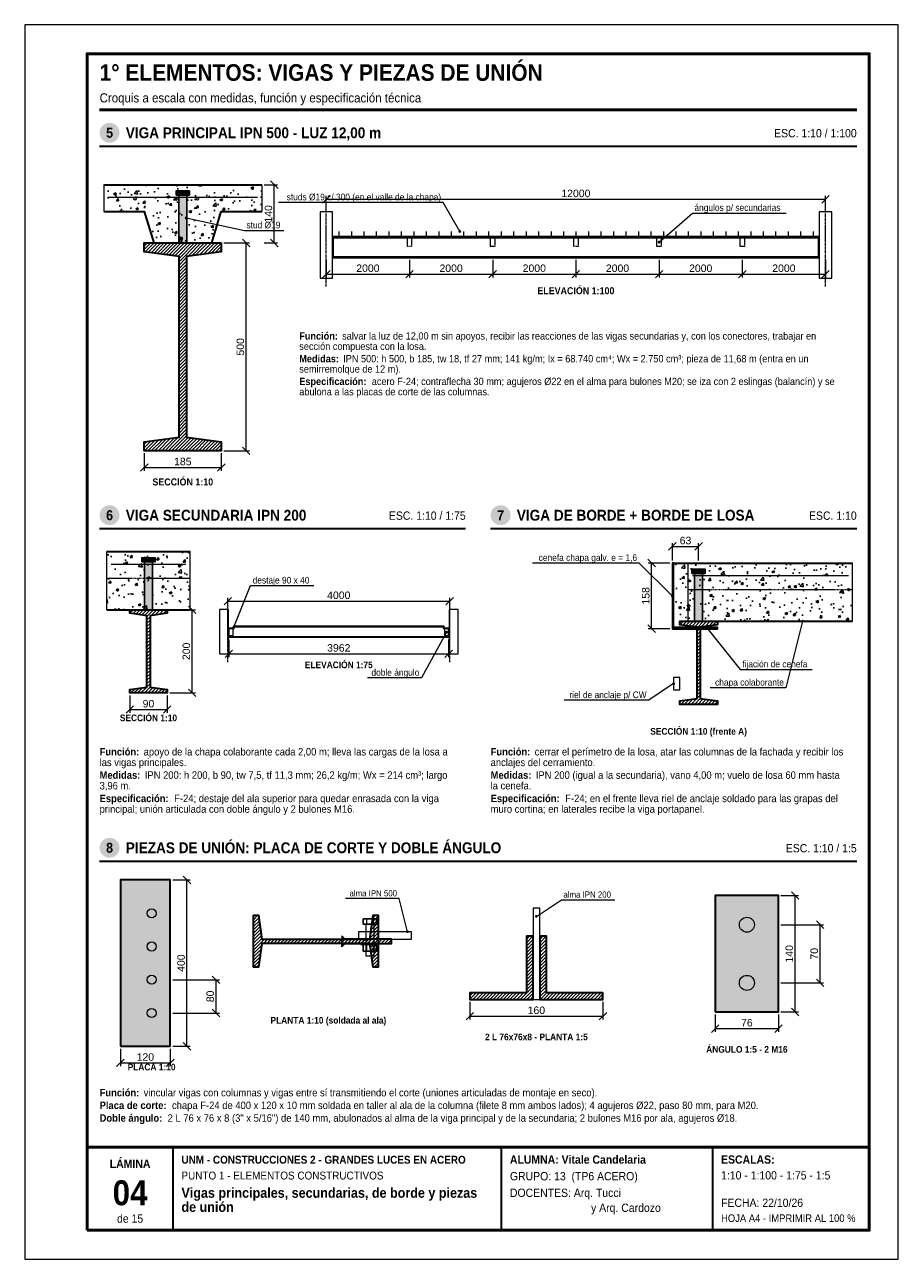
# Model space of a CAD drawing. Header units: millimetres. Extents: x 0 to 210, y 0 to 297.
import ezdxf
from ezdxf.enums import TextEntityAlignment as Align

# ---------------------------------------------------------------- set-up
doc = ezdxf.new("R2010")
doc.units = ezdxf.units.MM
doc.header["$LTSCALE"] = 0.35
doc.linetypes.add('CENTER2', pattern=[2.541, 1.587, -0.318, 0.318, -0.318])
doc.linetypes.add('DASHED2', pattern=[0.762, 0.635, -0.127])
for name, color, linetype in [('0-MARCO', 7, 'Continuous'), ('1-EJES', 1, 'CENTER2'), ('1-OCULTO', 8, 'DASHED2'), ('1-SECCION', 7, 'Continuous'), ('1-VISTA', 7, 'Continuous'), ('2-RAYADO', 8, 'Continuous'), ('3-COTAS', 7, 'Continuous'), ('3-REFS', 7, 'Continuous'), ('3-TEXTOS', 7, 'Continuous'), ('3-TITULOS', 7, 'Continuous')]:
    doc.layers.add(name, color=color, linetype=linetype)
doc.styles.add('ARIAL', font='arial.ttf')
doc.styles.add('ARIAL-NEGRITA', font='arialbd.ttf')
doc.dimstyles.new('A4', dxfattribs={"dimtxt": 1.8, "dimasz": 1, "dimexe": 0.8, "dimexo": 0.6, "dimgap": 0.5, "dimtad": 1, "dimdec": 0, "dimtxsty": 'ARIAL', "dimtsz": 0.9, "dimcen": 2.5, "dimclrd": 7, "dimclre": 7, "dimclrt": 7, "dimazin": 3, "dimtfac": 1, "dimtmove": 0, "dimatfit": 3, "dimlwd": 13, "dimlwe": 13, "dimarcsym": 0})

msp = doc.modelspace()

# ---------------------------------------------------------------- hatches: boundary and pattern name
at = {"layer": '2-RAYADO'}
h = msp.add_hatch(dxfattribs=at)
h.set_pattern_fill('AR-CONC', color=8, scale=0.035)
h.paths.add_polyline_path([(19, 258.5), (19, 252.1), (28.75, 252.1), (31, 244.5), (45, 244.5), (47.25, 252.1), (57, 252.1), (57, 258.5)])
at = {"layer": '2-RAYADO', "true_color": 0xd7d7d7}
h = msp.add_hatch(color=254, dxfattribs=at)
h.dxf.hatch_style = 1
h.paths.add_polyline_path([(36.4, 256), (39.6, 256), (39.6, 257), (36.4, 257)])
h = msp.add_hatch(color=254, dxfattribs=at)
h.dxf.hatch_style = 1
h.paths.add_polyline_path([(37.05, 244.5), (38.95, 244.5), (38.95, 256), (37.05, 256)])
at = {"layer": '2-RAYADO'}
h = msp.add_hatch(dxfattribs=at)
h.set_pattern_fill('ANSI31', color=8, scale=0.18)
h.paths.add_polyline_path([(47.25, 244.5), (47.25, 242.385), (38.9, 241.215), (38.9, 197.785), (47.25, 196.615), (47.25, 194.5), (28.75, 194.5), (28.75, 196.615), (37.1, 197.785), (37.1, 241.215), (28.75, 242.385), (28.75, 244.5)])
h = msp.add_hatch(dxfattribs=at)
h.set_pattern_fill('AR-CONC', color=8, scale=0.035)
h.paths.add_polyline_path([(19.75, 156.25), (39.75, 156.25), (39.75, 170.25), (19.75, 170.25)])
at = {"layer": '2-RAYADO', "true_color": 0xd7d7d7}
h = msp.add_hatch(color=254, dxfattribs=at)
h.dxf.hatch_style = 1
h.paths.add_polyline_path([(28.15, 167.75), (31.35, 167.75), (31.35, 168.75), (28.15, 168.75)])
h = msp.add_hatch(color=254, dxfattribs=at)
h.dxf.hatch_style = 1
h.paths.add_polyline_path([(28.8, 156.25), (30.7, 156.25), (30.7, 167.75), (28.8, 167.75)])
at = {"layer": '2-RAYADO'}
h = msp.add_hatch(dxfattribs=at)
h.set_pattern_fill('AR-CONC', color=8, scale=0.035)
h.paths.add_polyline_path([(159.5, 153.5), (156, 153.5), (156, 167.5), (159.5, 167.5)])
h = msp.add_hatch(dxfattribs=at)
h.set_pattern_fill('AR-CONC', color=8, scale=0.035)
h.paths.add_polyline_path([(159.5, 153.5), (199, 153.5), (199, 167.5), (159.5, 167.5)])
at = {"layer": '2-RAYADO', "true_color": 0xd7d7d7}
h = msp.add_hatch(color=254, dxfattribs=at)
h.dxf.hatch_style = 1
h.paths.add_polyline_path([(160.4, 165), (163.6, 165), (163.6, 166), (160.4, 166)])
h = msp.add_hatch(color=254, dxfattribs=at)
h.dxf.hatch_style = 1
h.paths.add_polyline_path([(161.05, 153.5), (162.95, 153.5), (162.95, 165), (161.05, 165)])
at = {"layer": '2-RAYADO'}
h = msp.add_hatch(dxfattribs=at)
h.set_pattern_fill('ANSI31', color=8, scale=0.18)
h.paths.add_polyline_path([(34.25, 156.25), (34.25, 155.409), (30.125, 154.831), (30.125, 137.669), (34.25, 137.091), (34.25, 136.25), (25.25, 136.25), (25.25, 137.091), (29.375, 137.669), (29.375, 154.831), (25.25, 155.409), (25.25, 156.25)])
h = msp.add_hatch(dxfattribs=at)
h.set_pattern_fill('ANSI31', color=8, scale=0.18)
h.paths.add_polyline_path([(166.5, 153.5), (166.5, 152.659), (162.375, 152.081), (162.375, 134.919), (166.5, 134.341), (166.5, 133.5), (157.5, 133.5), (157.5, 134.341), (161.625, 134.919), (161.625, 152.081), (157.5, 152.659), (157.5, 153.5)])
at = {"layer": '2-RAYADO', "true_color": 0xd7d7d7}
h = msp.add_hatch(color=254, dxfattribs=at)
h.dxf.hatch_style = 1
h.paths.add_polyline_path([(23, 51.25), (35, 51.25), (35, 91.25), (23, 91.25)])
h = msp.add_hatch(color=254, dxfattribs=at)
h.dxf.hatch_style = 1
h.paths.add_polyline_path([(166, 59.5), (181.2, 59.5), (181.2, 87.5), (166, 87.5)])
at = {"layer": '2-RAYADO'}
h = msp.add_hatch(dxfattribs=at)
h.set_pattern_fill('ANSI31', color=8, scale=0.18)
h.paths.add_polyline_path([(55, 82.75), (56.22, 82.75), (57.02, 77.04), (82.98, 77.04), (83.78, 82.75), (85, 82.75), (85, 70.25), (83.78, 70.25), (82.98, 75.96), (57.02, 75.96), (56.22, 70.25), (55, 70.25)])
at = {"layer": '2-RAYADO', "true_color": 0x3c3c3c}
h = msp.add_hatch(color=250, dxfattribs=at)
h.dxf.hatch_style = 1
h.paths.add_polyline_path([(76.2, 77), (77, 77), (76.2, 77.8)])
at = {"layer": '2-RAYADO'}
h = msp.add_hatch(dxfattribs=at)
h.set_pattern_fill('ANSI31', color=8, scale=0.18)
h.paths.add_polyline_path([(122.2, 62.5), (122.2, 77.7), (120.6, 77.7), (120.6, 64.1), (107, 64.1), (107, 62.5)])
h = msp.add_hatch(dxfattribs=at)
h.set_pattern_fill('ANSI31', color=8, scale=0.18)
h.paths.add_polyline_path([(123.8, 62.5), (139, 62.5), (139, 64.1), (125.4, 64.1), (125.4, 77.7), (123.8, 77.7)])
h = msp.add_hatch(dxfattribs=at)
h.set_pattern_fill('ANSI31', color=8, scale=0.18)
h.paths.add_polyline_path([(76.2, 76), (88.2, 76), (88.2, 77), (76.2, 77)])
at = {"layer": '2-RAYADO', "true_color": 0x3c3c3c}
h = msp.add_hatch(color=250, dxfattribs=at)
h.dxf.hatch_style = 1
h.paths.add_polyline_path([(76.2, 76), (77, 76), (76.2, 75.2)])
at = {"layer": '3-REFS'}
h = msp.add_hatch(color=7, dxfattribs=at)
h.dxf.hatch_style = 1
edge = h.paths.add_edge_path()
edge.add_arc((38.8, 250.5), 0.35, 0, 360)
h = msp.add_hatch(color=7, dxfattribs=at)
h.dxf.hatch_style = 1
edge = h.paths.add_edge_path()
edge.add_arc((104.6, 247.25), 0.35, 0, 360)
h = msp.add_hatch(color=7, dxfattribs=at)
h.dxf.hatch_style = 1
edge = h.paths.add_edge_path()
edge.add_arc((152.5, 244.7), 0.35, 0, 360)
h = msp.add_hatch(color=7, dxfattribs=at)
h.dxf.hatch_style = 1
edge = h.paths.add_edge_path()
edge.add_arc((155.7, 159.5), 0.35, 0, 360)
h = msp.add_hatch(color=7, dxfattribs=at)
h.dxf.hatch_style = 1
edge = h.paths.add_edge_path()
edge.add_arc((50.3, 152.067), 0.35, 0, 360)
h = msp.add_hatch(color=7, dxfattribs=at)
h.dxf.hatch_style = 1
edge = h.paths.add_edge_path()
edge.add_arc((164, 151.9), 0.35, 0, 360)
h = msp.add_hatch(color=7, dxfattribs=at)
h.dxf.hatch_style = 1
edge = h.paths.add_edge_path()
edge.add_arc((187, 153.5), 0.35, 0, 360)
h = msp.add_hatch(color=7, dxfattribs=at)
h.dxf.hatch_style = 1
edge = h.paths.add_edge_path()
edge.add_arc((101.367, 150.867), 0.35, 0, 360)
h = msp.add_hatch(color=7, dxfattribs=at)
h.dxf.hatch_style = 1
edge = h.paths.add_edge_path()
edge.add_arc((156, 138.5), 0.35, 0, 360)
h = msp.add_hatch(color=7, dxfattribs=at)
h.dxf.hatch_style = 1
edge = h.paths.add_edge_path()
edge.add_arc((123, 82.5), 0.35, 0, 360)
h = msp.add_hatch(color=7, dxfattribs=at)
h.dxf.hatch_style = 1
edge = h.paths.add_edge_path()
edge.add_arc((92, 78.8), 0.35, 0, 360)
at = {"layer": '3-TITULOS'}
h = msp.add_hatch(color=7, dxfattribs=at)
h.dxf.hatch_style = 1
edge = h.paths.add_edge_path()
edge.add_arc((20.4, 271), 2.4, 0, 360)
h = msp.add_hatch(color=7, dxfattribs=at)
h.dxf.hatch_style = 1
edge = h.paths.add_edge_path()
edge.add_arc((20.4, 179), 2.4, 0, 360)
h = msp.add_hatch(color=7, dxfattribs=at)
h.dxf.hatch_style = 1
edge = h.paths.add_edge_path()
edge.add_arc((114.4, 179), 2.4, 0, 360)
h = msp.add_hatch(color=7, dxfattribs=at)
h.dxf.hatch_style = 1
edge = h.paths.add_edge_path()
edge.add_arc((20.4, 99), 2.4, 0, 360)

# ---------------------------------------------------------------- linework, layer by layer
at = {"layer": '0-MARCO', "color": 9, "lineweight": 0}
msp.add_lwpolyline([(0, 0), (210, 0), (210, 297), (0, 297)], close=True, dxfattribs=at)
at = {"layer": '0-MARCO', "lineweight": 50}
msp.add_lwpolyline([(15, 7), (203, 7), (203, 290), (15, 290)], close=True, dxfattribs=at)
msp.add_lwpolyline([(15, 27), (203, 27)], dxfattribs=at)
at = {"layer": '0-MARCO', "lineweight": 35}
for points in [[(35.68, 7), (35.68, 27)], [(114.64, 7), (114.64, 27)], [(165.4, 7), (165.4, 27)]]:
    msp.add_lwpolyline(points, dxfattribs=at)
at = {"layer": '1-EJES', "lineweight": 13}
for points in [[(72.5, 234), (72.5, 254)], [(192.5, 234), (192.5, 254)], [(48.833, 143.667), (48.833, 158.333)], [(102.167, 143.667), (102.167, 158.333)]]:
    msp.add_lwpolyline(points, dxfattribs=at)
at = {"layer": '1-OCULTO', "lineweight": 9}
for points in [[(91.9, 243.7), (93.1, 243.7), (93.1, 245.7), (91.9, 245.7)], [(111.9, 243.7), (113.1, 243.7), (113.1, 245.7), (111.9, 245.7)], [(131.9, 243.7), (133.1, 243.7), (133.1, 245.7), (131.9, 245.7)], [(151.9, 243.7), (153.1, 243.7), (153.1, 245.7), (151.9, 245.7)], [(171.9, 243.7), (173.1, 243.7), (173.1, 245.7), (171.9, 245.7)]]:
    msp.add_lwpolyline(points, close=True, dxfattribs=at)
msp.add_lwpolyline([(159.5, 153.5), (159.5, 167.5)], dxfattribs=at)
at = {"layer": '1-OCULTO', "lineweight": 13}
for points in [[(19.75, 163.85), (39.75, 163.85)], [(159.5, 161.1), (199, 161.1)]]:
    msp.add_lwpolyline(points, dxfattribs=at)
at = {"layer": '1-SECCION', "lineweight": 35}
for points in [[(19, 258.5), (57, 258.5)], [(19, 252.1), (28.75, 252.1), (31, 244.5), (45, 244.5), (47.25, 252.1), (57, 252.1)], [(19.75, 170.25), (39.75, 170.25)], [(156, 167.5), (159.5, 167.5)], [(159.5, 167.5), (199, 167.5)], [(19.75, 156.25), (39.75, 156.25)], [(159.5, 153.5), (199, 153.5)]]:
    msp.add_lwpolyline(points, dxfattribs=at)
for points in [[(47.25, 244.5), (47.25, 242.385), (38.9, 241.215), (38.9, 197.785), (47.25, 196.615), (47.25, 194.5), (28.75, 194.5), (28.75, 196.615), (37.1, 197.785), (37.1, 241.215), (28.75, 242.385), (28.75, 244.5)], [(74.1, 241), (190.9, 241), (190.9, 246), (74.1, 246)], [(156, 167.5), (155.7, 167.5), (155.7, 151.7), (166.5, 151.7), (166.5, 152), (156, 152)], [(34.25, 156.25), (34.25, 155.409), (30.125, 154.831), (30.125, 137.669), (34.25, 137.091), (34.25, 136.25), (25.25, 136.25), (25.25, 137.091), (29.375, 137.669), (29.375, 154.831), (25.25, 155.409), (25.25, 156.25)], [(49.087, 149.667), (49.087, 151.8), (50.3, 151.8), (50.3, 152.333), (100.7, 152.333), (100.7, 151.8), (101.913, 151.8), (101.913, 149.667)], [(166.5, 153.5), (166.5, 152.659), (162.375, 152.081), (162.375, 134.919), (166.5, 134.341), (166.5, 133.5), (157.5, 133.5), (157.5, 134.341), (161.625, 134.919), (161.625, 152.081), (157.5, 152.659), (157.5, 153.5)], [(23, 51.25), (35, 51.25), (35, 91.25), (23, 91.25)], [(166, 59.5), (181.2, 59.5), (181.2, 87.5), (166, 87.5)], [(55, 82.75), (56.22, 82.75), (57.02, 77.04), (82.98, 77.04), (83.78, 82.75), (85, 82.75), (85, 70.25), (83.78, 70.25), (82.98, 75.96), (57.02, 75.96), (56.22, 70.25), (55, 70.25)], [(122.2, 62.5), (122.2, 77.7), (120.6, 77.7), (120.6, 64.1), (107, 64.1), (107, 62.5)], [(123.8, 62.5), (139, 62.5), (139, 64.1), (125.4, 64.1), (125.4, 77.7), (123.8, 77.7)], [(76.2, 76), (88.2, 76), (88.2, 77), (76.2, 77)]]:
    msp.add_lwpolyline(points, close=True, dxfattribs=at)
at = {"layer": '1-SECCION', "lineweight": 13}
for points in [[(76.2, 77), (77, 77), (76.2, 77.8)], [(76.2, 76), (77, 76), (76.2, 75.2)]]:
    msp.add_lwpolyline(points, close=True, dxfattribs=at)
at = {"layer": '1-VISTA', "lineweight": 13}
for points in [[(19, 258.5), (19, 252.1)], [(57, 258.5), (57, 252.1)], [(75.6, 246), (75.6, 247.25)], [(78.6, 246), (78.6, 247.25)], [(81.6, 246), (81.6, 247.25)], [(84.6, 246), (84.6, 247.25)], [(87.6, 246), (87.6, 247.25)], [(90.6, 246), (90.6, 247.25)], [(93.6, 246), (93.6, 247.25)], [(96.6, 246), (96.6, 247.25)], [(99.6, 246), (99.6, 247.25)], [(102.6, 246), (102.6, 247.25)], [(105.6, 246), (105.6, 247.25)], [(108.6, 246), (108.6, 247.25)], [(111.6, 246), (111.6, 247.25)], [(114.6, 246), (114.6, 247.25)], [(117.6, 246), (117.6, 247.25)], [(120.6, 246), (120.6, 247.25)], [(123.6, 246), (123.6, 247.25)], [(126.6, 246), (126.6, 247.25)], [(129.6, 246), (129.6, 247.25)], [(132.6, 246), (132.6, 247.25)], [(135.6, 246), (135.6, 247.25)], [(138.6, 246), (138.6, 247.25)], [(141.6, 246), (141.6, 247.25)], [(144.6, 246), (144.6, 247.25)], [(147.6, 246), (147.6, 247.25)], [(150.6, 246), (150.6, 247.25)], [(153.6, 246), (153.6, 247.25)], [(156.6, 246), (156.6, 247.25)], [(159.6, 246), (159.6, 247.25)], [(162.6, 246), (162.6, 247.25)], [(165.6, 246), (165.6, 247.25)], [(168.6, 246), (168.6, 247.25)], [(171.6, 246), (171.6, 247.25)], [(174.6, 246), (174.6, 247.25)], [(177.6, 246), (177.6, 247.25)], [(180.6, 246), (180.6, 247.25)], [(183.6, 246), (183.6, 247.25)], [(186.6, 246), (186.6, 247.25)], [(189.6, 246), (189.6, 247.25)], [(74.1, 245.73), (190.9, 245.73)], [(74.1, 241.27), (190.9, 241.27)], [(19.75, 156.25), (19.75, 170.25)], [(39.75, 156.25), (39.75, 170.25)], [(159.5, 153.5), (159.5, 167.5)], [(199, 153.5), (199, 167.5)], [(50.3, 152.183), (100.7, 152.183)], [(49.087, 149.817), (101.913, 149.817)], [(82.2, 81.9), (82.2, 80.6)], [(83.8, 81.9), (83.8, 80.6)], [(82.2, 75.7), (82.2, 74.1)], [(83.8, 75.7), (83.8, 74.1)], [(107, 62.5), (139, 62.5)]]:
    msp.add_lwpolyline(points, dxfattribs=at)
at = {"layer": '1-VISTA', "lineweight": 18}
for points in [[(20, 255.5), (56, 255.5)], [(20.75, 167.25), (38.75, 167.25)], [(160.5, 164.5), (198, 164.5)], [(82, 80.6), (82, 73), (84, 73), (84, 80.6)]]:
    msp.add_lwpolyline(points, dxfattribs=at)
at = {"layer": '1-VISTA', "lineweight": 25}
for points in [[(36.4, 256), (39.6, 256), (39.6, 257), (36.4, 257)], [(37.05, 244.5), (38.95, 244.5), (38.95, 256), (37.05, 256)], [(28.15, 167.75), (31.35, 167.75), (31.35, 168.75), (28.15, 168.75)], [(28.8, 156.25), (30.7, 156.25), (30.7, 167.75), (28.8, 167.75)], [(160.4, 165), (163.6, 165), (163.6, 166), (160.4, 166)], [(161.05, 153.5), (162.95, 153.5), (162.95, 165), (161.05, 165)], [(81.4, 81.9), (81.4, 80.6), (84.6, 80.6), (84.6, 81.9)], [(81.4, 75.7), (81.4, 74.1), (84.6, 74.1), (84.6, 75.7)]]:
    msp.add_lwpolyline(points, close=True, dxfattribs=at)
at = {"layer": '1-VISTA', "lineweight": 18}
for points in [[(71, 236), (74, 236), (74, 252), (71, 252)], [(191, 236), (194, 236), (194, 252), (191, 252)], [(49.1, 150.067), (50.1, 150.067), (50.1, 151.667), (49.1, 151.667)], [(100.9, 150.067), (101.9, 150.067), (101.9, 151.667), (100.9, 151.667)], [(156, 137), (157.5, 137), (157.5, 140), (156, 140)], [(80.2, 77), (93, 77), (93, 78.8), (80.2, 78.8)], [(80.8, 76), (80.8, 75.7), (85.2, 75.7), (85.2, 76)]]:
    msp.add_lwpolyline(points, close=True, dxfattribs=at)
at = {"layer": '1-VISTA', "lineweight": 13}
for points in [[(46.833, 145.667), (48.953, 145.667), (48.953, 156.333), (46.833, 156.333)], [(102.047, 145.667), (104.167, 145.667), (104.167, 156.333), (102.047, 156.333)], [(122.2, 62.5), (123.8, 62.5), (123.8, 84.5), (122.2, 84.5)]]:
    msp.add_lwpolyline(points, close=True, dxfattribs=at)
for centre in [(26.5, 255.1), (41.5, 255.1)]:
    msp.add_circle(centre, 0.3, dxfattribs=at)
at = {"layer": '1-VISTA', "lineweight": 18}
for centre, radius in [((30.5, 83.25), 1.1), ((173.6, 80.5), 1.8), ((30.5, 75.25), 1.1), ((30.5, 67.25), 1.1), ((173.6, 66.5), 1.8), ((30.5, 59.25), 1.1)]:
    msp.add_circle(centre, radius, dxfattribs=at)
at = {"layer": '3-REFS', "lineweight": 13}
for points in [[(100.6, 254.25), (60.971, 254.25)], [(104.6, 247.25), (100.6, 254.25)], [(38.8, 250.5), (52.8, 247.5)], [(152.5, 244.7), (160.5, 251.7)], [(160.5, 251.7), (183.026, 251.7)], [(52.8, 247.5), (62.294, 247.5)], [(147.7, 167.5), (122.088, 167.5)], [(155.7, 159.5), (147.7, 167.5)], [(50.3, 152.067), (54.3, 162.067)], [(54.3, 162.067), (69.497, 162.067)], [(164, 151.9), (172, 141.9)], [(187, 153.5), (183, 137.5)], [(101.367, 150.867), (95.367, 139.867)], [(95.367, 139.867), (82.379, 139.867)], [(172, 141.9), (189.291, 141.9)], [(156, 138.5), (150, 134.5)], [(183, 137.5), (164.777, 137.5)], [(150, 134.5), (129.689, 134.5)], [(90, 86.8), (77.112, 86.8)], [(92, 78.8), (90, 86.8)], [(123, 82.5), (129, 86.5)], [(129, 86.5), (141.888, 86.5)]]:
    msp.add_lwpolyline(points, dxfattribs=at)
at = {"layer": '3-TITULOS', "lineweight": 50}
msp.add_lwpolyline([(18, 276.5), (200, 276.5)], dxfattribs=at)
at = {"layer": '3-TITULOS', "lineweight": 35}
for points in [[(18, 267.8), (200, 267.8)], [(18, 175.8), (106, 175.8)], [(112, 175.8), (200, 175.8)], [(18, 95.8), (200, 95.8)]]:
    msp.add_lwpolyline(points, dxfattribs=at)

# ---------------------------------------------------------------- texts
at = {"layer": '3-TEXTOS', "style": 'ARIAL', "width": 0.9}
for s, height, p in [('studs Ø19 c/ 300 (en el valle de la chapa)', 1.6, (100.1, 254.75)), ('cenefa chapa galv. e = 1,6', 1.6, (147.2, 168)), ('doble ángulo', 1.6, (94.867, 140.367)), ('chapa colaborante', 1.6, (182.5, 138)), ('riel de anclaje p/ CW', 1.6, (149.5, 135)), ('alma IPN 500', 1.5, (89.5, 87.3))]:
    msp.add_text(s, height=height, dxfattribs=at).set_placement(p, align=Align.RIGHT)
at = {"layer": '3-TEXTOS', "width": 0.9}
for s, height, style, p in [('ángulos p/ secundarias', 1.6, 'ARIAL', (161, 252.2)), ('stud Ø19', 1.6, 'ARIAL', (53.3, 248)), ('Función:', 1.75, 'ARIAL-NEGRITA', (66, 221.25)), ('salvar la luz de 12,00 m sin apoyos, recibir las reacciones de las vigas secundarias y, con los conectores, trabajar en', 1.75, 'ARIAL', (76.3, 221.25)), ('sección compuesta con la losa.', 1.75, 'ARIAL', (66, 218.765)), ('Medidas:', 1.75, 'ARIAL-NEGRITA', (66, 215.78)), ('IPN 500: h 500, b 185, tw 18, tf 27 mm; 141 kg/m; Ix = 68.740 cm⁴; Wx = 2.750 cm³; pieza de 11,68 m (entra en un', 1.75, 'ARIAL', (76.558, 215.78)), ('semirremolque de 12 m).', 1.75, 'ARIAL', (66, 213.295)), ('Especificación:', 1.75, 'ARIAL-NEGRITA', (66, 210.31)), ('acero F-24; contraflecha 30 mm; agujeros Ø22 en el alma para bulones M20; se iza con 2 eslingas (balancín) y se', 1.75, 'ARIAL', (83.43, 210.31)), ('abulona a las placas de corte de las columnas.', 1.75, 'ARIAL', (66, 207.825)), ('destaje 90 x 40', 1.6, 'ARIAL', (54.8, 162.567)), ('fijación de cenefa', 1.6, 'ARIAL', (172.5, 142.4)), ('Función:', 1.8, 'ARIAL-NEGRITA', (18, 121.2)), ('apoyo de la chapa colaborante cada 2,00 m; lleva las cargas de la losa a', 1.8, 'ARIAL', (28.594, 121.2)), ('Función:', 1.8, 'ARIAL-NEGRITA', (112, 121.2)), ('cerrar el perímetro de la losa, atar las columnas de la fachada y recibir los', 1.8, 'ARIAL', (122.594, 121.2)), ('las vigas principales.', 1.8, 'ARIAL', (18, 118.644)), ('anclajes del cerramiento.', 1.8, 'ARIAL', (112, 118.644)), ('Medidas:', 1.8, 'ARIAL-NEGRITA', (18, 115.588)), ('IPN 200: h 200, b 90, tw 7,5, tf 11,3 mm; 26,2 kg/m; Wx = 214 cm³; largo', 1.8, 'ARIAL', (28.859, 115.588)), ('Medidas:', 1.8, 'ARIAL-NEGRITA', (112, 115.588)), ('IPN 200 (igual a la secundaria), vano 4,00 m; vuelo de losa 60 mm hasta', 1.8, 'ARIAL', (122.859, 115.588)), ('3,96 m.', 1.8, 'ARIAL', (18, 113.032)), ('la cenefa.', 1.8, 'ARIAL', (112, 113.032)), ('Especificación:', 1.8, 'ARIAL-NEGRITA', (18, 109.976)), ('F-24; destaje del ala superior para quedar enrasada con la viga', 1.8, 'ARIAL', (35.928, 109.976)), ('Especificación:', 1.8, 'ARIAL-NEGRITA', (112, 109.976)), ('F-24; en el frente lleva riel de anclaje soldado para las grapas del', 1.8, 'ARIAL', (129.928, 109.976)), ('principal; unión articulada con doble ángulo y 2 bulones M16.', 1.8, 'ARIAL', (18, 107.42)), ('muro cortina; en laterales recibe la viga portapanel.', 1.8, 'ARIAL', (112, 107.42)), ('alma IPN 200', 1.5, 'ARIAL', (129.5, 87)), ('Función:', 1.8, 'ARIAL-NEGRITA', (18, 39.2)), ('vincular vigas con columnas y vigas entre sí transmitiendo el corte (uniones articuladas de montaje en seco).', 1.8, 'ARIAL', (28.594, 39.2)), ('Placa de corte:', 1.8, 'ARIAL-NEGRITA', (18, 36.144)), ('chapa F-24 de 400 x 120 x 10 mm soldada en taller al ala de la columna (filete 8 mm ambos lados); 4 agujeros Ø22, paso 80 mm, para M20.', 1.8, 'ARIAL', (35.406, 36.144)), ('Doble ángulo:', 1.8, 'ARIAL-NEGRITA', (18, 33.088)), ('2 L 76 x 76 x 8 (3" x 5/16") de 140 mm, abulonados al alma de la viga principal y de la secundaria; 2 bulones M16 por ala, agujeros Ø18.', 1.8, 'ARIAL', (34.351, 33.088)), ('UNM - CONSTRUCCIONES 2 - GRANDES LUCES EN ACERO', 1.9, 'ARIAL-NEGRITA', (37.68, 23)), ('ALUMNA: Vitale Candelaria', 2, 'ARIAL-NEGRITA', (116.64, 23)), ('ESCALAS:', 2, 'ARIAL-NEGRITA', (167.4, 23)), ('PUNTO 1 - ELEMENTOS CONSTRUCTIVOS', 1.9, 'ARIAL', (37.68, 19.2)), ('GRUPO: 13  (TP6 ACERO)', 2, 'ARIAL', (116.64, 19)), ('1:10 - 1:100 - 1:75 - 1:5', 2, 'ARIAL', (167.4, 19.2)), ('Vigas principales, secundarias, de borde y piezas', 2.4, 'ARIAL-NEGRITA', (37.68, 14.8)), ('DOCENTES: Arq. Tucci', 2, 'ARIAL', (116.64, 15)), ('de unión', 2.4, 'ARIAL-NEGRITA', (37.68, 11.4)), ('y Arq. Cardozo', 2, 'ARIAL', (136.14, 11.4)), ('FECHA: 22/10/26', 2, 'ARIAL', (167.4, 12.6)), ('HOJA A4 - IMPRIMIR AL 100 %', 1.8, 'ARIAL', (167.4, 9))]:
    msp.add_text(s, height=height, dxfattribs=dict(at, style=style)).set_placement(p)
at = {"layer": '3-TEXTOS', "style": 'ARIAL-NEGRITA', "width": 0.9}
for s, height, p in [('ELEVACIÓN 1:100', 1.7, (132.5, 233)), ('SECCIÓN 1:10', 1.7, (38, 187)), ('ELEVACIÓN 1:75', 1.6, (75.5, 143)), ('SECCIÓN 1:10', 1.6, (29.75, 130.25)), ('SECCIÓN 1:10 (frente A)', 1.6, (162, 127)), ('PLANTA 1:10 (soldada al ala)', 1.6, (73, 57.5)), ('2 L 76x76x8 - PLANTA 1:5', 1.6, (123, 53.5)), ('ÁNGULO 1:5 - 2 M16', 1.6, (173.6, 50.5)), ('PLACA 1:10', 1.6, (30.5, 46.25))]:
    msp.add_text(s, height=height, dxfattribs=at).set_placement(p, align=Align.MIDDLE_CENTER)
at = {"layer": '3-TITULOS', "width": 0.9}
for s, height, style, p in [('1° ELEMENTOS: VIGAS Y PIEZAS DE UNIÓN', 4, 'ARIAL-NEGRITA', (18, 283.5)), ('Croquis a escala con medidas, función y especificación técnica', 2.2, 'ARIAL', (18, 278.3))]:
    msp.add_text(s, height=height, dxfattribs=dict(at, style=style)).set_placement(p)
at = {"layer": '3-TITULOS', "color": 7, "true_color": 0xffffff, "style": 'ARIAL-NEGRITA', "width": 0.9}
for s, p in [('5', (20.4, 271)), ('6', (20.4, 179)), ('7', (114.4, 179)), ('8', (20.4, 99))]:
    msp.add_text(s, height=2.4, dxfattribs=at).set_placement(p, align=Align.MIDDLE_CENTER)
at = {"layer": '3-TITULOS', "style": 'ARIAL-NEGRITA', "width": 0.9}
for s, p in [('VIGA PRINCIPAL IPN 500 - LUZ 12,00 m', (24.3, 271)), ('VIGA SECUNDARIA IPN 200', (24.3, 179)), ('VIGA DE BORDE + BORDE DE LOSA', (118.3, 179)), ('PIEZAS DE UNIÓN: PLACA DE CORTE Y DOBLE ÁNGULO', (24.3, 99))]:
    msp.add_text(s, height=2.6, dxfattribs=at).set_placement(p, align=Align.MIDDLE_LEFT)
at = {"layer": '3-TITULOS', "style": 'ARIAL', "width": 0.9}
for s, p in [('ESC. 1:10 / 1:100', (200, 270.9)), ('ESC. 1:10 / 1:75', (106, 178.9)), ('ESC. 1:10', (200, 178.9)), ('ESC. 1:10 / 1:5', (200, 98.9))]:
    msp.add_text(s, height=2, dxfattribs=at).set_placement(p, align=Align.MIDDLE_RIGHT)
at = {"layer": '3-TITULOS', "width": 0.9}
for s, height, style, p in [('LÁMINA', 2, 'ARIAL-NEGRITA', (25.34, 23)), ('04', 6, 'ARIAL-NEGRITA', (25.34, 16)), ('de 15', 2, 'ARIAL', (25.34, 9.8))]:
    msp.add_text(s, height=height, dxfattribs=dict(at, style=style)).set_placement(p, align=Align.MIDDLE_CENTER)

# ---------------------------------------------------------------- dimensions: what is measured, and where the dimension line sits
at = {"layer": '3-COTAS'}
for base, p1, p2, override in [((60, 244.5), (57, 244.5), (57, 258.5), {"dimlfac": 10}), ((53.25, 194.5), (47.25, 194.5), (47.25, 244.5), {"dimlfac": 10}), ((150.7, 151.7), (155.7, 151.7), (155.7, 167.5), {"dimlfac": 10}), ((40.25, 136.25), (34.25, 136.25), (34.25, 156.25), {"dimlfac": 10}), ((39, 51.25), (35, 51.25), (35, 91.25), {"dimlfac": 10}), ((185.2, 59.5), (181.2, 59.5), (181.2, 87.5), {"dimlfac": 5}), ((191.2, 66.5), (181.2, 66.5), (181.2, 80.5), {"dimlfac": 5}), ((46, 59.25), (35, 59.25), (35, 67.25), {"dimlfac": 10})]:
    msp.add_linear_dim(base=base, p1=p1, p2=p2, angle=90, dimstyle='A4', override=override, dxfattribs=at).render()
for base, p1, p2, override in [((72.5, 255), (72.5, 252), (192.5, 252), {"dimlfac": 100}), ((72.5, 237), (72.5, 241), (92.5, 241), {"dimlfac": 100}), ((92.5, 237), (92.5, 241), (112.5, 241), {"dimlfac": 100}), ((112.5, 237), (112.5, 241), (132.5, 241), {"dimlfac": 100}), ((132.5, 237), (132.5, 241), (152.5, 241), {"dimlfac": 100}), ((152.5, 237), (152.5, 241), (172.5, 241), {"dimlfac": 100}), ((172.5, 237), (172.5, 241), (192.5, 241), {"dimlfac": 100}), ((28.75, 190.5), (28.75, 194.5), (47.25, 194.5), {"dimlfac": 10}), ((155.7, 171.5), (155.7, 167.5), (162, 167.5), {"dimlfac": 10}), ((48.833, 158.333), (48.833, 152.333), (102.167, 152.333), {"dimlfac": 75}), ((49.087, 145.667), (49.087, 149.667), (101.913, 149.667), {"dimlfac": 75}), ((25.25, 132.25), (25.25, 136.25), (34.25, 136.25), {"dimlfac": 10}), ((107, 58.5), (107, 62.5), (139, 62.5), {"dimlfac": 5}), ((166, 55.5), (166, 59.5), (181.2, 59.5), {"dimlfac": 5}), ((23, 47.25), (23, 51.25), (35, 51.25), {"dimlfac": 10})]:
    msp.add_linear_dim(base=base, p1=p1, p2=p2, dimstyle='A4', override=override, dxfattribs=at).render()

doc.saveas('drawing.dxf')
